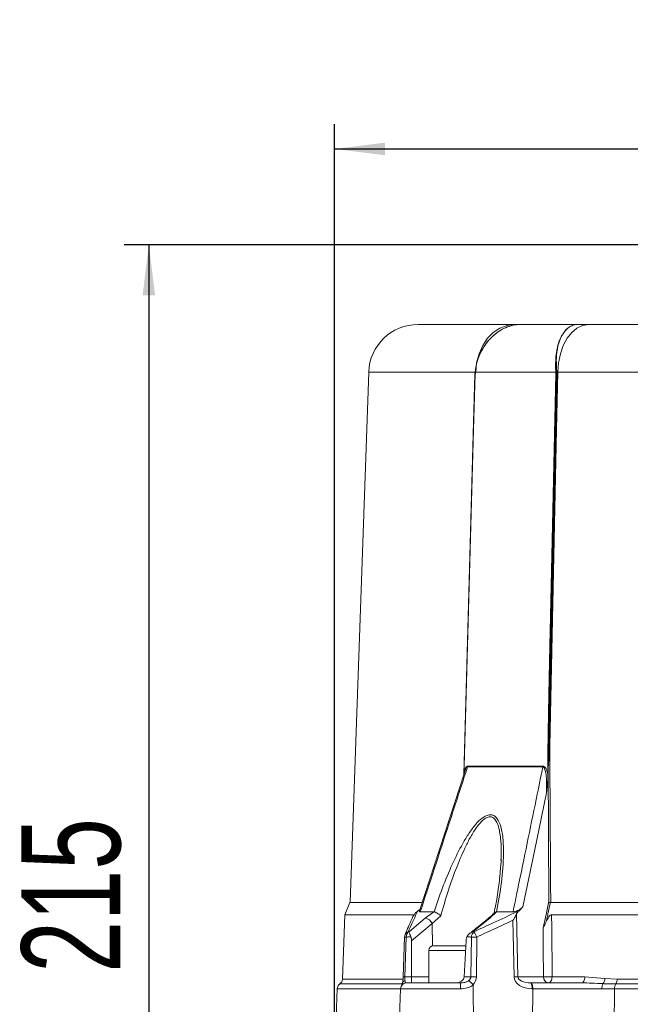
# Model space of a CAD drawing. Header units: millimetres. Extents: x 24 to 341, y 19 to 289.
# Tile 6 of 14: x 50 to 99, y 209 to 289. Entities that reach past the tile are written whole.
import ezdxf

# ---------------------------------------------------------------- set-up
doc = ezdxf.new("R2010")
doc.units = ezdxf.units.MM
doc.layers.add('10', color=7, linetype='Continuous')
doc.styles.add('SLDTEXTSTYLE0', font='TXT', dxfattribs={"width": 0.7})
doc.dimstyles.new('SLDDIMSTYLE0', dxfattribs={"dimtxt": 8, "dimasz": 4.08, "dimexe": 0, "dimexo": 0.0625, "dimgap": 2, "dimtad": 2, "dimlfac": 2, "dimrnd": 1e-09, "dimzin": 12, "dimdsep": 46, "dimtxsty": 'SLDTEXTSTYLE0', "dimsah": 1, "dimcen": 0.09, "dimadec": 0, "dimazin": 3, "dimtfac": 1, "dimtofl": 0, "dimtmove": 0, "dimatfit": 3, "dimfxl": 1, "dimfrac": 2, "dimtolj": 1, "dimtzin": 12, "dimarcsym": 0})

# ---------------------------------------------------------------- blocks, each defined once
blk = doc.blocks.new('_D')
at = {"layer": '10', "transparency": 16777216}
for p, q in [((75.128, 200.663), (75.128, 280.356)), ((174.017, 195.102), (174.017, 280.356)), ((75.128, 278.356), (174.017, 278.356))]:
    blk.add_line(p, q, dxfattribs=at)
for points in [[(75.128, 278.356), (79.208, 277.848), (79.208, 278.864)], [(174.017, 278.356), (169.937, 278.864), (169.937, 277.848)]]:
    blk.add_solid(points, dxfattribs=at)
at = {"layer": '10', "transparency": 16777216, "insert": (118.398, 288.669), "char_height": 8, "attachment_point": 1, "style": 'SLDTEXTSTYLE0'}
blk.add_mtext('198', dxfattribs=at)
blk = doc.blocks.new('_D_1')
at = {"layer": '10', "transparency": 16777216}
for p, q in [((102.128, 270.595), (58.088, 270.595)), ((60.088, 270.595), (60.088, 163.413)), ((99.456, 163.413), (58.088, 163.413))]:
    blk.add_line(p, q, dxfattribs=at)
for points in [[(60.088, 270.595), (59.58, 266.515), (60.596, 266.515)], [(60.088, 163.413), (60.596, 167.493), (59.58, 167.493)]]:
    blk.add_solid(points, dxfattribs=at)
at = {"layer": '10', "transparency": 16777216, "insert": (49.775, 211.737), "char_height": 8, "attachment_point": 1, "rotation": 90, "style": 'SLDTEXTSTYLE0'}
blk.add_mtext('215', dxfattribs=at)

msp = doc.modelspace()

# ---------------------------------------------------------------- linework, layer by layer
at = {"color": 7, "linetype": 'Continuous', "lineweight": 18}
for p, q in [((81.8785, 264.1633), (89.6794, 264.1633)), ((90.2005, 264.1633), (94.8004, 264.1633)), ((94.8004, 264.1633), (95.6625, 264.1633)), ((95.6625, 264.1633), (140.594, 264.1633)), ((86.4963, 260.3029), (86.5421, 260.6909)), ((93.0188, 260.3029), (93.0135, 260.6909)), ((93.0895, 260.3029), (93.0836, 260.6909)), ((77.8809, 260.3029), (76.3832, 217.4133)), ((86.4802, 260.1647), (85.5823, 227.7611)), ((86.4802, 260.1647), (86.4802, 260.1647)), ((86.4882, 260.2784), (86.4819, 260.1646)), ((86.4963, 260.3029), (86.491, 260.165)), ((93.0188, 260.3029), (86.4963, 260.3029)), ((93.0885, 260.1633), (92.4146, 228.4638)), ((92.4672, 229.8645), (93.1114, 260.1633)), ((93.0178, 260.165), (93.0188, 260.3029)), ((93.0895, 260.3029), (93.0885, 260.1633)), ((93.1114, 260.1633), (93.0885, 260.1633)), ((143.0715, 260.3029), (93.185, 260.3029)), ((85.6281, 227.9017), (81.9891, 216.734)), ((92.474, 217.5233), (92.4055, 228.428)), ((88.5785, 220.8348), (88.5931, 221.0367)), ((76.3491, 217.4133), (75.9453, 216.4139)), ((76.3491, 217.4133), (82.1944, 217.4133)), ((92.5933, 217.4133), (143.639, 217.4133)), ((81.8372, 216.7151), (82.0281, 216.8536)), ((83.151, 216.6516), (82.0586, 216.6516)), ((82.4626, 216.1322), (83.151, 216.6516)), ((83.151, 216.6516), (83.1722, 216.6499)), ((88.239, 216.6516), (87.6772, 216.1322)), ((88.2133, 216.6499), (88.239, 216.6516)), ((89.5668, 216.6516), (88.239, 216.6516)), ((90.3692, 217.0539), (90.0258, 216.7151)), ((75.9453, 216.4139), (75.764, 211.222)), ((81.5536, 216.4139), (75.9453, 216.4139)), ((81.6007, 216.481), (81.5232, 216.327)), ((83.7147, 216.326), (83.0078, 215.718)), ((87.5273, 216.0898), (87.5225, 216.0858)), ((89.6519, 211.3958), (89.562, 215.9762)), ((89.8546, 216.481), (89.9543, 211.3958)), ((143.5657, 216.4139), (92.6908, 216.4139)), ((81.0899, 215.0306), (81.1571, 215.0349)), ((83.0078, 215.718), (81.3484, 214.3238)), ((86.3162, 215.0349), (86.3833, 215.0306)), ((80.7819, 214.6179), (80.6602, 211.3973)), ((80.9282, 214.6164), (80.8065, 211.3958)), ((81.3484, 214.3238), (81.3484, 211.3958)), ((85.6149, 211.3958), (85.7595, 214.3238)), ((86.1568, 211.3958), (86.1942, 214.6164)), ((86.6415, 214.6164), (86.6041, 211.3958)), ((82.7487, 213.5383), (82.7487, 210.9133)), ((83.1237, 213.9133), (85.7392, 213.9133)), ((80.8065, 211.3958), (81.3484, 211.3958)), ((81.3484, 210.9133), (81.3484, 211.3958)), ((85.6149, 211.3958), (86.1568, 211.3958)), ((89.9543, 211.3958), (92.0263, 211.3958)), ((92.7225, 211.3958), (95.3773, 211.3958)), ((95.3773, 211.3958), (97.0079, 211.2663)), ((97.0079, 211.2663), (97.9887, 211.222)), ((97.9887, 211.222), (138.2678, 211.222)), ((75.3386, 210.438), (75.1463, 204.9307)), ((80.4579, 210.4307), (80.2658, 204.9307)), ((85.3047, 210.4307), (80.4582, 210.4307)), ((80.9579, 210.9133), (85.2987, 210.9133)), ((86.3395, 210.7617), (86.3819, 204.9307)), ((91.0036, 210.9133), (91.0627, 210.9133)), ((91.1566, 210.4307), (91.0976, 210.4307)), ((97.7864, 210.438), (97.744, 204.9307)), ((138.47, 210.438), (97.7864, 210.438)), ((138.3689, 210.83), (97.8876, 210.83))]:
    msp.add_line(p, q, dxfattribs=at)
at = {"color": 8, "linetype": 'Continuous', "lineweight": 18}
for p, q in [((86.5422, 260.3029), (77.8809, 260.3029)), ((85.5853, 227.7703), (85.5992, 227.9803)), ((83.0078, 215.718), (83.0525, 213.9065)), ((85.7207, 213.5383), (82.7487, 213.5383)), ((75.764, 211.222), (80.659, 211.222)), ((81.3484, 211.3958), (82.7487, 211.3958)), ((80.483, 210.438), (75.3386, 210.438)), ((80.6067, 210.83), (75.5513, 210.83))]:
    msp.add_line(p, q, dxfattribs=at)
at = {"color": 7, "linetype": 'Continuous', "lineweight": 18, "flags": 128}
for points in [[(86.5422, 260.3029), (86.6207, 261.0631), (86.8116, 261.7902), (87.108, 262.4576), (87.4988, 263.0406), (87.9697, 263.518), (88.5035, 263.872), (89.0805, 264.0898), (89.6794, 264.1633)], [(95.6625, 264.1633), (95.1895, 264.0898), (94.7338, 263.872), (94.3123, 263.518), (93.9404, 263.0406), (93.6318, 262.4576), (93.3978, 261.7902), (93.247, 261.0631), (93.185, 260.3029)], [(86.8692, 261.7278), (86.8261, 261.6221), (86.8209, 261.6087)], [(86.491, 260.165), (86.3664, 255.6685), (85.6112, 228.4133), (85.6084, 228.3133), (85.5992, 227.9803)], [(92.4355, 232.7757), (92.5233, 236.9081), (93.0178, 260.165)], [(93.185, 260.3029), (93.0865, 255.6685), (92.5425, 230.0841), (92.5378, 229.8628)], [(92.3863, 227.7992), (92.3826, 228.4133), (92.381, 228.665)], [(85.5992, 227.9803), (85.6089, 227.9727), (85.617, 227.9653), (85.6237, 227.958), (85.6289, 227.9509), (85.6324, 227.9442), (85.6343, 227.9379), (85.6345, 227.932), (85.633, 227.9266)], [(92.2727, 226.2888), (91.4602, 222.3483), (90.3692, 217.0539)], [(92, 215.3521), (92.2399, 216.451), (92.474, 217.5233)], [(92.5933, 217.4133), (92.5529, 217.228), (92.391, 216.4866), (92.3758, 216.417), (92.2568, 215.8721)], [(81.1571, 215.0349), (81.7554, 215.5379), (82.4626, 216.1322)], [(87.6772, 216.1322), (87.0534, 215.6293), (86.3162, 215.0349)], [(92.6908, 216.4139), (92.697, 215.4151), (92.7223, 211.4199), (92.7225, 211.3958)], [(92.0263, 211.3958), (92.0111, 213.681), (92.0019, 215.0634), (92, 215.3521)], [(80.8319, 214.8175), (80.8305, 214.8148), (80.8239, 214.8005)], [(80.6602, 211.3973), (80.6613, 211.3968), (80.669, 211.3958)], [(92.4228, 210.9133), (92.48, 210.9225), (92.5351, 210.9497), (92.5861, 210.9939), (92.6311, 211.0536), (92.6684, 211.1265), (92.6967, 211.2099), (92.715, 211.3008), (92.7225, 211.3958)], [(95.1089, 210.9133), (95.1601, 210.9225), (95.2095, 210.9497), (95.2552, 210.9939), (95.2955, 211.0536), (95.3289, 211.1265), (95.3542, 211.2099), (95.3706, 211.3008), (95.3773, 211.3958)], [(91.1256, 204.9307), (91.1413, 207.714), (91.1566, 210.4307)]]:
    msp.add_lwpolyline(points, dxfattribs=at)
at = {"color": 7, "linetype": 'Continuous', "lineweight": 18}
for centre, radius, start, end in [((81.8785, 260.1633), 4, 90, 178), ((93.0696, 260.1638), 6.5402, 175.376873, 180.004428), ((93.0485, 260.4731), 0.2207, 80.851553, 99.148447), ((88.0837, 260.1636), 5.0276, 359.996317, 6.020596), ((93.0182, 258.7454), 1.4197, 87.160112, 90.016104), ((93.0542, 259.4712), 0.8325, 87.565793, 92.434207), ((92.5383, 231.315), 1.4522, 267.192104, 269.979497), ((85.6459, 228.4531), 0.2507, 343.535889, 358.528697), ((91.6843, 228.4528), 0.3046, 346.568211, 358.843605), ((92.4506, 228.5994), 0.1404, 255.109016, 259.02191), ((82.4027, 215.4875), 0.6475, 20.857646, 84.698953), ((81.4658, 214.6452), 0.5384, 134.281027, 183.06068), ((86.7684, 214.6045), 0.5743, 132.104955, 178.813544), ((85.2856, 214.0589), 1.466, 22.352779, 41.517063), ((81.2815, 214.599), 0.5, 156.235763, 177.836586), ((86.4178, 203.8911), 10.7277, 88.80548, 91.19452), ((83.1237, 213.5383), 0.375, 90, 180), ((75.2643, 211.2394), 0.5, 305.029595, 358), ((86.3804, 200.6705), 10.7276, 88.805469, 91.194531), ((89.8031, 202.2053), 9.1918, 89.057167, 90.942833), ((92.4784, 211.3631), 0.4533, 175.863453, 262.9453), ((92.3744, 219.6841), 8.2956, 267.595231, 272.404769), ((96.2978, 211.2954), 0.7107, 321.035984, 357.652283), ((97.2393, 211.2062), 0.7495, 329.867712, 1.202981), ((75.8383, 210.4206), 0.5, 125.029595, 178), ((80.9576, 210.4133), 0.5, 90, 178), ((75.2637, 210.5486), 10.0417, 359.327704, 2.081485), ((90.3922, 210.5438), 0.7144, 350.890269, 31.141722), ((90.4513, 210.5438), 0.7144, 350.890269, 31.141722), ((97.5961, 210.4605), 0.8407, 152.51304, 181.988755), ((98.5358, 210.4538), 0.7495, 149.86753, 181.20369)]:
    msp.add_arc(centre, radius, start, end, dxfattribs=at)
at = {"color": 8, "linetype": 'Continuous', "lineweight": 18}
for centre, radius, start, end in [((86.4875, 260.1011), 0.064, 86.826898, 96.497106), ((87.6554, 215.9229), 0.2104, 84.053725, 127.511163), ((81.2083, 214.6246), 0.423, 106.255683, 152.865192), ((80.8415, 213.2324), 1.3868, 86.418836, 92.466591), ((80.7199, 210.0118), 1.3868, 86.418836, 92.466591)]:
    msp.add_arc(centre, radius, start, end, dxfattribs=at)
at = {"color": 7, "linetype": 'Continuous', "lineweight": 18}
for centre, major_axis, ratio, start_param, end_param in [((80.443, 211.4307), (0.0315, 1), 0.2269858, 4.0135279, 4.6846245), ((80.9338, 211.4133), (0.0319, 0.4999), 0.2517511, 1.6217483, 2.3065981), ((84.9082, 211.4133), (0.7071, 0), 0.7071068, 4.712389, 6.2482787), ((85.3228, 211.4133), (0.8338, -0.0279), 0.5987102, 5.6192449, 6.3040948), ((85.4168, 211.4307), (1.1852, -0.0858), 0.8406288, 5.6631244, 6.334221), ((91.1295, 211.4307), (1.4776, 0.0399), 0.67625, 3.1366077, 4.6724974), ((91.0356, 211.4133), (1.0812, 0.0188), 0.4621099, 3.1388832, 4.6747729), ((85.4168, 211.4307), (1.1852, -0.0858), 0.8406288, 5.656459, 5.6631244)]:
    msp.add_ellipse(centre, major_axis=major_axis, ratio=ratio, start_param=start_param, end_param=end_param, dxfattribs=at)
for points, knots in [([(86.5421, 260.6909), (86.6031, 260.9371), (86.7747, 261.6304), (87.3512, 262.6648), (88.0879, 263.3997), (88.7936, 263.8405), (89.3525, 264.0654), (89.8073, 264.1436), (90.0644, 264.1608), (90.1396, 264.1632), (90.1957, 264.1633), (90.2005, 264.1633)], [0, 0, 0, 0, 0.1305473, 0.3677014, 0.6039193, 0.6893751, 0.8406829, 0.9543194, 0.9658702, 0.9970378, 1, 1, 1, 1]), ([(86.5507, 260.6909), (86.6048, 260.9372), (86.7385, 261.5458), (87.0779, 262.183), (87.5769, 262.8949), (87.9521, 263.2711), (88.6234, 263.7576), (89.0204, 263.9503), (89.6207, 264.115), (89.8916, 264.157), (90.1539, 264.1632), (90.1956, 264.1633), (90.2005, 264.1633)], [0, 0, 0, 0, 0.13003321, 0.32129436, 0.36746742, 0.5910911, 0.60406572, 0.83333688, 0.84049777, 0.97458782, 0.99703293, 1, 1, 1, 1]), ([(89.6794, 264.1633), (89.8613, 264.1633), (90.0546, 264.1633), (90.1924, 264.1633), (90.2005, 264.1633)], [0, 0, 0, 0, 0.9408171, 1, 1, 1, 1]), ([(93.0135, 260.6909), (93.0125, 260.9371), (93.0096, 261.6304), (93.2007, 262.6648), (93.565, 263.3997), (93.9535, 263.8405), (94.2791, 264.0654), (94.5562, 264.1436), (94.7155, 264.1608), (94.7623, 264.1632), (94.7973, 264.1633), (94.8004, 264.1633)], [0, 0, 0, 0, 0.1305473, 0.3677015, 0.6039191, 0.6893755, 0.8406826, 0.9543193, 0.9658699, 0.9970375, 1, 1, 1, 1]), ([(94.8004, 264.1633), (94.7974, 264.1633), (94.7714, 264.1632), (94.6091, 264.157), (94.445, 264.115), (94.09, 263.9503), (93.8655, 263.7576), (93.513, 263.2711), (93.3341, 262.8949), (93.1397, 262.183), (93.0487, 261.5458), (93.0736, 260.9372), (93.0836, 260.6909)], [0, 0, 0, 0, 0.0029673, 0.0254125, 0.1595024, 0.1666636, 0.3959343, 0.4089091, 0.6325327, 0.6787058, 0.8699669, 1, 1, 1, 1]), ([(93.185, 260.3029), (93.1833, 260.3027), (93.1796, 260.3024), (93.1724, 260.2981), (93.1598, 260.2856), (93.1332, 260.2407), (93.1208, 260.1967), (93.1114, 260.1633)], [0, 0, 0, 0, 0.0371093, 0.0821653, 0.1570379, 0.359212, 1, 1, 1, 1]), ([(92.381, 228.665), (92.3809, 228.6879), (92.3804, 228.8024), (92.3827, 229.2837), (92.4002, 230.6144), (92.4208, 231.8701), (92.4352, 232.7591), (92.4355, 232.7757)], [0, 0, 0, 0, 0.016726, 0.0836282, 0.3512419, 0.9879113, 1, 1, 1, 1]), ([(92.4355, 232.7757), (92.4249, 231.7938), (92.4105, 230.4568), (92.4033, 229.0303), (92.407, 228.5646), (92.4095, 228.4534), (92.4111, 228.431), (92.4111, 228.4303)], [0, 0, 0, 0, 0.6780207, 0.9233268, 0.9844604, 0.9995522, 1, 1, 1, 1]), ([(92.4146, 228.4638), (92.4298, 228.764), (92.4519, 229.1971), (92.4628, 229.6646), (92.4665, 229.8312), (92.4672, 229.8645)], [0, 0, 0, 0, 0.6437685, 0.9287486, 1, 1, 1, 1]), ([(92.4239, 228.4616), (92.4563, 228.7614), (92.503, 229.1937), (92.5278, 229.6626), (92.5362, 229.8294), (92.5378, 229.8628)], [0, 0, 0, 0, 0.6442382, 0.9288468, 1, 1, 1, 1]), ([(92.5378, 229.8628), (92.5382, 229.7962), (92.5403, 229.4633), (92.5488, 228.065), (92.5738, 223.9818), (92.5978, 220.1648), (92.615, 217.4133)], [0, 0, 0, 0, 0.016045, 0.0802259, 0.3369505, 1, 1, 1, 1]), ([(92.4055, 228.428), (92.4054, 228.4284), (92.4001, 228.4498), (92.3908, 228.5294), (92.3851, 228.6084), (92.381, 228.665)], [0, 0, 0, 0, 0.0048989, 0.2862739, 1, 1, 1, 1]), ([(85.8863, 228.3821), (85.7881, 228.0815), (85.2838, 226.5371), (84.0075, 222.6271), (82.8302, 219.0173), (82.0586, 216.6516)], [0, 0, 0, 0, 0.07687543, 0.39501514, 1, 1, 1, 1]), ([(85.5992, 227.9803), (85.6367, 228.092), (85.687, 228.2418), (85.7844, 228.3875), (85.8451, 228.4403), (85.8842, 228.4452), (85.8965, 228.4467)], [0, 0, 0, 0, 0.5419127, 0.7275355, 0.9149669, 1, 1, 1, 1]), ([(85.8863, 228.3821), (85.8772, 228.3804), (85.853, 228.3758), (85.8244, 228.3483), (85.7876, 228.3015), (85.7145, 228.1728), (85.6682, 228.0327), (85.633, 227.9266)], [0, 0, 0, 0, 0.0711271, 0.1905637, 0.2412877, 0.425023, 1, 1, 1, 1]), ([(91.9806, 228.3821), (90.8914, 228.3821), (88.7011, 228.3821), (86.8279, 228.3821), (85.8863, 228.3821)], [0, 0, 0, 0, 0.4972913, 1, 1, 1, 1]), ([(85.8965, 228.4467), (86.8274, 228.4467), (88.6993, 228.4467), (90.8884, 228.4467), (91.9889, 228.4467)], [0, 0, 0, 0, 0.4972914, 1, 1, 1, 1]), ([(89.5668, 216.6516), (89.6307, 216.9626), (89.9506, 218.5177), (90.755, 222.4281), (91.4958, 226.027), (91.9806, 228.3821)], [0, 0, 0, 0, 0.07953512, 0.39767512, 1, 1, 1, 1]), ([(92.2727, 226.2888), (92.2814, 226.7267), (92.294, 227.3594), (92.1953, 228.0348), (92.0999, 228.2858), (92.0413, 228.3602), (92.003, 228.3802), (91.9856, 228.3817), (91.9806, 228.3821)], [0, 0, 0, 0, 0.5854486, 0.8459294, 0.9283295, 0.9701551, 0.9913402, 1, 1, 1, 1]), ([(91.9889, 228.4467), (92.0126, 228.4429), (92.0668, 228.4343), (92.1583, 228.3535), (92.2849, 228.1498), (92.3452, 227.9415), (92.3863, 227.7992)], [0, 0, 0, 0, 0.1043881, 0.2386545, 0.4799056, 1, 1, 1, 1]), ([(92.3863, 227.7992), (92.384, 227.6888), (92.3733, 227.1829), (92.3131, 226.684), (92.273, 226.2925), (92.2727, 226.2888)], [0, 0, 0, 0, 0.2166164, 0.9926157, 1, 1, 1, 1]), ([(92.4055, 228.428), (92.4059, 228.4281), (92.4073, 228.4285), (92.4087, 228.4288), (92.4097, 228.4291)], [0, 0, 0, 0, 0.3427761, 1, 1, 1, 1]), ([(92.4097, 228.4291), (92.4097, 228.429), (92.41, 228.4289), (92.4105, 228.4286), (92.411, 228.4285), (92.4115, 228.4286), (92.4121, 228.4287), (92.4133, 228.4295), (92.4162, 228.4332), (92.4201, 228.4444), (92.4224, 228.4549), (92.4239, 228.4616)], [0, 0, 0, 0, 0.0053747, 0.0323838, 0.0517537, 0.0610684, 0.0852761, 0.1173079, 0.1959966, 0.4918202, 1, 1, 1, 1]), ([(92.4111, 228.4303), (92.411, 228.4301), (92.4106, 228.4295), (92.4101, 228.4292), (92.4097, 228.4291), (92.4097, 228.4291)], [0, 0, 0, 0, 0.3985818, 0.8697613, 1, 1, 1, 1]), ([(92.4111, 228.4303), (92.4111, 228.4304), (92.4112, 228.4304), (92.4113, 228.4307), (92.4117, 228.4315), (92.4124, 228.4359), (92.4132, 228.4438), (92.4139, 228.4541), (92.4144, 228.4607), (92.4146, 228.4638)], [0, 0, 0, 0, 0.0054051, 0.0094725, 0.0274903, 0.0920485, 0.4084488, 0.7338059, 1, 1, 1, 1]), ([(83.1722, 216.6499), (83.1723, 216.6505), (83.3821, 217.2975), (83.8342, 218.5893), (84.6005, 220.4444), (85.3301, 221.9179), (85.9794, 223.0002), (86.4998, 223.7068), (86.9826, 224.1939), (87.3868, 224.4467), (87.718, 224.5307), (88.0374, 224.4521), (88.3587, 224.1418), (88.628, 223.4745), (88.7826, 222.4986), (88.8142, 220.9827), (88.6594, 219.0295), (88.3819, 217.4439), (88.2134, 216.6505), (88.2133, 216.6499)], [0, 0, 0, 0, 0.0000911, 0.1083531, 0.2165506, 0.314736, 0.3643998, 0.4138858, 0.4535768, 0.4763273, 0.4991623, 0.5220479, 0.5507114, 0.5993912, 0.6667447, 0.7344007, 0.86705, 0.9999089, 1, 1, 1, 1]), ([(88.6008, 221.0348), (88.6008, 221.0154), (88.6006, 220.6469), (88.5325, 219.785), (88.3791, 218.4275), (88.192, 217.286), (88.0389, 216.6301), (88.0078, 216.4969)], [0, 0, 0, 0, 0.01330177, 0.25371165, 0.57283721, 0.91322484, 1, 1, 1, 1]), ([(92.474, 217.5233), (92.4739, 217.5225), (92.4702, 217.4858), (92.4672, 217.4491), (92.4643, 217.4133)], [0, 0, 0, 0, 0.0214593, 1, 1, 1, 1]), ([(92.4643, 217.4133), (92.4743, 217.4133), (92.4942, 217.4133), (92.5306, 217.4133), (92.5657, 217.4133), (92.5845, 217.4133), (92.5933, 217.4133)], [0, 0, 0, 0, 0.2639976, 0.5285471, 0.7780387, 1, 1, 1, 1]), ([(81.8372, 216.7151), (81.8276, 216.6939), (81.6855, 216.3795), (81.4363, 215.8221), (81.197, 215.2753), (81.0899, 215.0306)], [0, 0, 0, 0, 0.0383463, 0.569681, 1, 1, 1, 1]), ([(81.6007, 216.481), (81.6475, 216.5375), (81.7203, 216.6256), (81.8063, 216.6915), (81.8372, 216.7151)], [0, 0, 0, 0, 0.6413677, 1, 1, 1, 1]), ([(82.0586, 216.6516), (82.0368, 216.654), (81.9933, 216.659), (81.9716, 216.6901), (81.9838, 216.7201), (81.9894, 216.7339)], [0, 0, 0, 0, 0.3517165, 0.7015272, 1, 1, 1, 1]), ([(83.1722, 216.6499), (83.2091, 216.641), (83.2829, 216.623), (83.421, 216.5532), (83.5636, 216.4591), (83.6598, 216.3785), (83.7074, 216.3332), (83.7138, 216.3269), (83.7147, 216.326)], [0, 0, 0, 0, 0.2322588, 0.4642137, 0.7043643, 0.9593791, 0.994318, 1, 1, 1, 1]), ([(86.3833, 215.0306), (86.9044, 215.2753), (88.0689, 215.8221), (89.2849, 216.3795), (89.979, 216.6939), (90.0258, 216.7151)], [0, 0, 0, 0, 0.4303194, 0.9616541, 1, 1, 1, 1]), ([(88.2133, 216.6499), (88.1724, 216.6416), (88.1012, 216.6272), (88.0654, 216.5853), (88.0502, 216.5675)], [0, 0, 0, 0, 0.57444751, 1, 1, 1, 1]), ([(90.3692, 217.0539), (90.2888, 216.9838), (90.1664, 216.8772), (89.9447, 216.7551), (89.7884, 216.6916), (89.6604, 216.6573), (89.5965, 216.6534), (89.5668, 216.6516)], [0, 0, 0, 0, 0.403859, 0.6142474, 0.7771004, 0.8963723, 1, 1, 1, 1]), ([(90.0258, 216.7151), (90.0031, 216.6915), (89.94, 216.6256), (89.888, 216.5375), (89.8546, 216.481)], [0, 0, 0, 0, 0.3586275, 1, 1, 1, 1]), ([(81.4974, 216.3403), (81.4538, 216.2471), (81.2275, 215.7634), (81.0035, 215.2436), (80.8226, 214.8239)], [0, 0, 0, 0, 0.1926116, 1, 1, 1, 1]), ([(87.5272, 216.0897), (87.1246, 215.765), (86.6225, 215.3602), (86.1205, 214.9549), (86.0211, 214.8746)], [0, 0, 0, 0, 0.80188767, 1, 1, 1, 1]), ([(89.562, 215.9762), (89.1083, 215.7675), (88.1327, 215.3189), (87.1612, 214.8613), (86.6415, 214.6164)], [0, 0, 0, 0, 0.4650709, 1, 1, 1, 1]), ([(88.0415, 216.5762), (87.9865, 216.5134), (87.8492, 216.3569), (87.6424, 216.1897), (87.5185, 216.0895)], [0, 0, 0, 0, 0.400752, 1, 1, 1, 1]), ([(89.8546, 216.481), (89.7986, 216.379), (89.7098, 216.2173), (89.6028, 216.042), (89.5626, 215.9771), (89.562, 215.9762)], [0, 0, 0, 0, 0.628025, 0.9946878, 1, 1, 1, 1]), ([(92.2568, 215.8721), (92.229, 215.8126), (92.1445, 215.6319), (92.0486, 215.4654), (92.001, 215.3544), (92, 215.3521)], [0, 0, 0, 0, 0.3250472, 0.9863522, 1, 1, 1, 1]), ([(92.2568, 215.8721), (92.2752, 215.913), (92.3186, 216.0092), (92.4026, 216.163), (92.4951, 216.2949), (92.5858, 216.3772), (92.6445, 216.4098), (92.6791, 216.4129), (92.6908, 216.4139)], [0, 0, 0, 0, 0.1843778, 0.4333278, 0.7152747, 0.8279338, 0.9417804, 1, 1, 1, 1]), ([(81.1571, 215.0349), (81.1572, 215.0346), (81.1605, 215.0214), (81.1746, 214.9691), (81.2122, 214.8515), (81.2674, 214.7058), (81.2929, 214.6384)], [0, 0, 0, 0, 0.0048241, 0.1860523, 0.6235779, 1, 1, 1, 1]), ([(86.3162, 215.0349), (86.3152, 215.0346), (86.2766, 215.0213), (86.1514, 214.9689), (85.9626, 214.8513), (85.8723, 214.7057), (85.8305, 214.6384)], [0, 0, 0, 0, 0.0048238, 0.1869144, 0.6242449, 1, 1, 1, 1]), ([(81.2929, 214.6384), (81.2124, 214.6338), (81.0908, 214.6268), (80.9692, 214.6191), (80.9282, 214.6164)], [0, 0, 0, 0, 0.6623302, 1, 1, 1, 1]), ([(81.3484, 214.3238), (81.3428, 214.4092), (81.3356, 214.5198), (81.3008, 214.6165), (81.2929, 214.6384)], [0, 0, 0, 0, 0.7729846, 1, 1, 1, 1]), ([(85.8305, 214.6384), (85.8035, 214.5597), (85.7686, 214.4583), (85.7612, 214.3485), (85.7595, 214.3238)], [0, 0, 0, 0, 0.775146, 1, 1, 1, 1]), ([(86.1942, 214.6164), (86.1533, 214.6191), (86.0321, 214.6268), (85.9108, 214.6338), (85.8305, 214.6384)], [0, 0, 0, 0, 0.3376621, 1, 1, 1, 1]), ([(80.8191, 211.0837), (80.815, 211.0823), (80.8017, 211.0777), (80.7442, 211.0547), (80.665, 210.9985), (80.6075, 210.9293), (80.6046, 210.8868), (80.6044, 210.8833)], [0, 0, 0, 0, 0.03718913, 0.12215116, 0.54249826, 0.9628065, 1, 1, 1, 1]), ([(80.9579, 210.9133), (80.9223, 210.9188), (80.8636, 210.9278), (80.8284, 211.0037), (80.8211, 211.0666), (80.8191, 211.0837)], [0, 0, 0, 0, 0.5294881, 0.8727255, 1, 1, 1, 1]), ([(85.2987, 210.9133), (85.4205, 210.9188), (85.6212, 210.9278), (85.851, 211.0037), (85.944, 211.0666), (85.9692, 211.0837)], [0, 0, 0, 0, 0.5294884, 0.872728, 1, 1, 1, 1]), ([(85.9692, 211.0837), (85.9717, 211.0823), (85.9796, 211.0777), (86.0172, 211.0546), (86.0936, 210.9993), (86.2143, 210.8965), (86.2944, 210.8167), (86.3344, 210.7769)], [0, 0, 0, 0, 0.0268903, 0.0883202, 0.3922312, 0.6961135, 1, 1, 1, 1]), ([(80.6011, 210.8839), (80.5875, 210.8359), (80.555, 210.7212), (80.5239, 210.6591), (80.5284, 210.6671), (80.5292, 210.6686)], [0, 0, 0, 0, 0.3710926, 0.8861351, 1, 1, 1, 1]), ([(86.3395, 210.7617), (86.3023, 210.7313), (86.1622, 210.6171), (85.818, 210.4647), (85.4935, 210.4432), (85.3047, 210.4307)], [0, 0, 0, 0, 0.1315631, 0.4946876, 1, 1, 1, 1]), ([(86.3344, 210.7769), (86.3355, 210.7754), (86.3381, 210.772), (86.3394, 210.7665), (86.3395, 210.7629), (86.3395, 210.7617)], [0, 0, 0, 0, 0.33981, 0.7800798, 1, 1, 1, 1]), ([(91.0627, 210.9133), (91.6471, 210.9133), (92.8335, 210.9133), (94.198, 210.9133), (94.9516, 210.9133), (95.1089, 210.9133)], [0, 0, 0, 0, 0.4344847, 0.881944, 1, 1, 1, 1]), ([(96.756, 210.4313), (96.032, 210.4316), (94.9941, 210.4319), (93.0981, 210.4317), (91.9633, 210.4311), (91.1566, 210.4307)], [0, 0, 0, 0, 0.400087, 0.5735871, 1, 1, 1, 1]), ([(96.8504, 210.8485), (96.5493, 210.8646), (95.9751, 210.8952), (95.3881, 210.9075), (95.1089, 210.9133)], [0, 0, 0, 0, 0.52422569, 1, 1, 1, 1]), ([(97.7864, 210.438), (97.7783, 210.438), (97.4445, 210.4382), (97.096, 210.4347), (96.756, 210.4313)], [0, 0, 0, 0, 0.0242405, 1, 1, 1, 1]), ([(97.8876, 210.83), (97.5927, 210.8312), (97.2491, 210.8326), (96.8999, 210.8465), (96.8504, 210.8485)], [0, 0, 0, 0, 0.8582415, 1, 1, 1, 1])]:
    msp.add_open_spline(points, degree=3, knots=knots, dxfattribs=at)
at = {"color": 8, "linetype": 'Continuous', "lineweight": 18}
msp.add_open_spline([(88.5931, 221.0367), (88.5968, 221.0861), (88.6304, 221.5252), (88.5959, 222.325), (88.4798, 223.299), (88.2524, 223.9707), (87.9758, 224.2883), (87.6957, 224.3698), (87.4047, 224.2832), (87.0514, 224.0262), (86.6312, 223.5348), (86.1816, 222.8311), (85.6188, 221.7481), (84.9772, 220.2504), (84.2945, 218.3432), (83.908, 216.9985), (83.7147, 216.326)], degree=3, knots=[0, 0, 0, 0, 0.01151535, 0.10234407, 0.19279872, 0.25589533, 0.29157862, 0.31923093, 0.3468603, 0.37514394, 0.42623557, 0.49222242, 0.55843696, 0.69163783, 0.84577764, 1, 1, 1, 1], dxfattribs=at)

# ---------------------------------------------------------------- dimensions: what is measured, and where the dimension line sits
at = {"layer": '10'}
for base, p1, p2, angle, picture, middle in [((174.0165, 278.3564), (75.1282, 200.6633), (174.0165, 195.1021), 0, '_D', (123.654, 278.3564)), ((60.0877, 163.4133), (102.1282, 270.5949), (99.4559, 163.4133), 90, '_D_1', (60.0877, 217.0037))]:
    dim = msp.add_linear_dim(base=base, p1=p1, p2=p2, angle=angle, dimstyle='SLDDIMSTYLE0', dxfattribs=at)
    dim.commit()
    dim.dimension.update_dxf_attribs({"geometry": picture, "text_midpoint": middle, "dimtype": 160})

doc.saveas('drawing.dxf')
